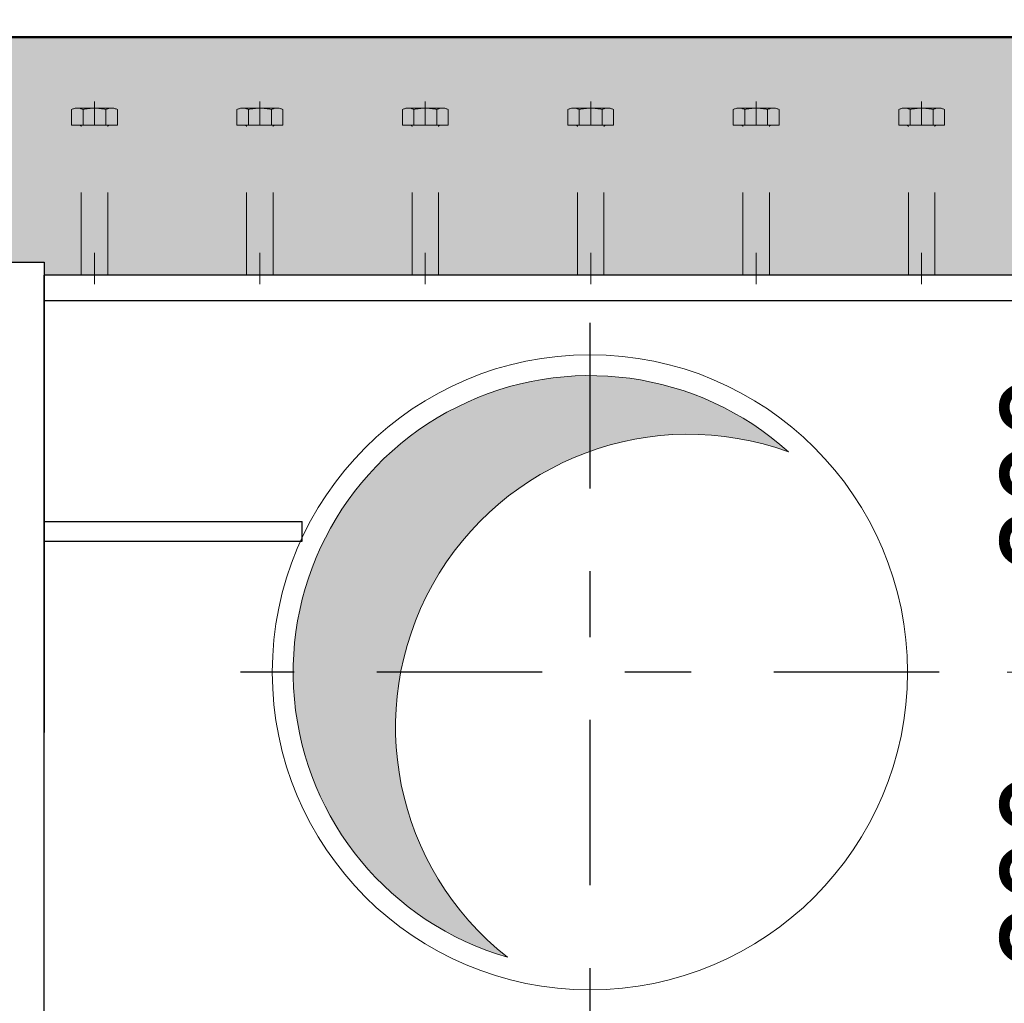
# Model space of a CAD drawing. Header units: millimetres. Extents: x -8.5 to 60.3, y 0 to 42.
# Tile 53 of 109: x 15 to 16.5, y 23 to 24.4. Entities that reach past the tile are written whole.
import ezdxf

# ---------------------------------------------------------------- set-up
doc = ezdxf.new("R2010")
doc.units = ezdxf.units.MM
doc.linetypes.add('DASHDOT', pattern=[1, 0.5, -0.25, 0, -0.25])
doc.linetypes.add('HIDDEN', pattern=[0.375, 0.25, -0.125])
doc.styles.add('Arial Narrow', font='ARIALN.TTF')
doc.dimstyles.new('Arch_Strakon_dimstyle', dxfattribs={"dimtxt": 11.25, "dimasz": 1, "dimexe": 1.25, "dimexo": 0.0625, "dimgap": 1, "dimtad": 0, "dimdec": 3, "dimzin": 12, "dimdsep": 46, "dimtxsty": 'Arial Narrow', "dimblk": 'Arrowhead_Tick', "dimsah": 1, "dimcen": 0, "dimse1": 1, "dimse2": 1, "dimclrd": 6, "dimclrt": 3, "dimazin": 0, "dimtfac": 1, "dimtdec": 4, "dimtmove": 0, "dimatfit": 3, "dimldrblk": 'NONE', "dimfxl": 1, "dimtvp": 1, "dimtolj": 1, "dimtzin": 0, "dimlwd": 13, "dimarcsym": 2})

# ---------------------------------------------------------------- blocks, each defined once
blk = doc.blocks.new('Arrowhead_Tick')
at = {"color": 0, "linetype": 'Continuous', "lineweight": -2, "ltscale": 0.5}
for p, q in [((0, 20), (0, -10)), ((-1, 0), (0, 0)), ((10, 0), (0, 0))]:
    blk.add_line(p, q, dxfattribs=at)
at = {"color": 2, "linetype": 'Continuous', "lineweight": 35, "ltscale": 0.5}
blk.add_line((4.42, 4.42), (-4.42, -4.42), dxfattribs=at)
blk = doc.blocks.new('*D73')
at = {"color": 6, "linetype": 'Continuous', "lineweight": 13}
blk.add_line((16.7234, 22.8625), (16.7234, 23.4425), dxfattribs=at)
at = {"layer": 'Defpoints', "color": 0}
for p in [(15.8928, 23.4525), (16.7234, 23.4525), (15.0681, 22.8525)]:
    blk.add_point(p, dxfattribs=at)
at = {"color": 6, "lineweight": 13, "xscale": 0.01, "yscale": 0.01, "zscale": 0.01}
for p, rotation in [((16.7234, 23.4525), 90.0000000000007), ((16.7234, 22.8525), 270.0000000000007)]:
    blk.add_blockref('Arrowhead_Tick', p, dxfattribs=dict(at, rotation=rotation))
at = {"color": 2, "lineweight": -2, "insert": (16.593, 23.1525), "char_height": 0.1575, "attachment_point": 5, "rotation": 90, "style": 'Arial Narrow'}
blk.add_mtext('\\A1;300', dxfattribs=at)
blk = doc.blocks.new('_None')
blk = doc.blocks.new('*D74')
at = {"color": 6, "linetype": 'Continuous', "lineweight": 13}
blk.add_line((16.7234, 23.4625), (16.7234, 24.0425), dxfattribs=at)
at = {"layer": 'Defpoints', "color": 0}
for p in [(15.0681, 24.0525), (16.7234, 24.0525), (15.8928, 23.4525)]:
    blk.add_point(p, dxfattribs=at)
at = {"color": 6, "lineweight": 13, "xscale": 0.01, "yscale": 0.01, "zscale": 0.01}
for p, rotation in [((16.7234, 24.0525), 89.99999999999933), ((16.7234, 23.4525), 269.9999999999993)]:
    blk.add_blockref('Arrowhead_Tick', p, dxfattribs=dict(at, rotation=rotation))
at = {"color": 2, "lineweight": -2, "insert": (16.593, 23.7525), "char_height": 0.1575, "attachment_point": 5, "rotation": 90, "style": 'Arial Narrow'}
blk.add_mtext('\\A1;300', dxfattribs=at)
blk = doc.blocks.new('*D75')
at = {"color": 6, "linetype": 'Continuous', "lineweight": 13}
for p, q in [((15.0081, 25.0888), (14.9981, 25.0888)), ((15.0181, 25.0888), (15.0681, 25.0888)), ((15.0781, 25.0888), (15.0881, 25.0888))]:
    blk.add_line(p, q, dxfattribs=at)
at = {"layer": 'Defpoints', "color": 0}
for p in [(15.0681, 25.0888), (15.0181, 24.0725), (15.0681, 24.0525)]:
    blk.add_point(p, dxfattribs=at)
at = {"color": 6, "lineweight": 13, "xscale": 0.01, "yscale": 0.01, "zscale": 0.01}
blk.add_blockref('Arrowhead_Tick', (15.0181, 25.0888), dxfattribs=at)
at = {"color": 6, "lineweight": 13, "xscale": 0.01, "yscale": 0.01, "zscale": 0.01, "rotation": 180}
blk.add_blockref('Arrowhead_Tick', (15.0681, 25.0888), dxfattribs=at)
at = {"color": 2, "lineweight": -2, "insert": (14.8401, 25.1388), "char_height": 0.1575, "attachment_point": 5, "style": 'Arial Narrow'}
blk.add_mtext('\\A1;25', dxfattribs=at)
blk = doc.blocks.new('*D76')
at = {"color": 6, "linetype": 'Continuous', "lineweight": 13}
blk.add_line((15.0781, 25.1388), (15.8828, 25.1388), dxfattribs=at)
at = {"layer": 'Defpoints', "color": 0}
for p in [(15.8928, 25.1388), (15.0681, 24.0525), (15.8928, 23.9805)]:
    blk.add_point(p, dxfattribs=at)
at = {"color": 6, "lineweight": 13, "xscale": 0.01, "yscale": 0.01, "zscale": 0.01}
for p, rotation in [((15.8928, 25.1388), 359.9999999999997), ((15.0681, 25.1388), 179.9999999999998)]:
    blk.add_blockref('Arrowhead_Tick', p, dxfattribs=dict(at, rotation=rotation))
at = {"color": 2, "lineweight": -2, "insert": (15.4804, 25.2679), "char_height": 0.1575, "attachment_point": 5, "style": 'Arial Narrow'}
blk.add_mtext('\\A1;412', dxfattribs=at)
blk = doc.blocks.new('*D77')
at = {"color": 6, "linetype": 'Continuous', "lineweight": 13}
blk.add_line((15.9028, 25.1388), (17.4828, 25.1388), dxfattribs=at)
at = {"layer": 'Defpoints', "color": 0}
for p in [(17.4928, 25.1388), (15.8928, 23.9805), (17.4928, 23.9805)]:
    blk.add_point(p, dxfattribs=at)
at = {"color": 6, "lineweight": 13, "xscale": 0.01, "yscale": 0.01, "zscale": 0.01}
blk.add_blockref('Arrowhead_Tick', (17.4928, 25.1388), dxfattribs=at)
at = {"color": 6, "lineweight": 13, "xscale": 0.01, "yscale": 0.01, "zscale": 0.01, "rotation": 180}
blk.add_blockref('Arrowhead_Tick', (15.8928, 25.1388), dxfattribs=at)
at = {"color": 2, "lineweight": -2, "insert": (16.6928, 25.2692), "char_height": 0.1575, "attachment_point": 5, "style": 'Arial Narrow'}
blk.add_mtext('\\A1;800', dxfattribs=at)
blk = doc.blocks.new('*D89')
at = {"color": 6, "linetype": 'Continuous', "lineweight": 13}
for p, q in [((14.9681, 22.2888), (14.9581, 22.2888)), ((14.9781, 22.2888), (15.0181, 22.2888)), ((15.0281, 22.2888), (15.0381, 22.2888))]:
    blk.add_line(p, q, dxfattribs=at)
at = {"layer": 'Defpoints', "color": 0}
for p in [(14.9781, 23.0413), (15.0181, 22.8325), (15.0181, 22.2888)]:
    blk.add_point(p, dxfattribs=at)
at = {"color": 6, "lineweight": 13, "xscale": 0.01, "yscale": 0.01, "zscale": 0.01}
for p, rotation in [((14.9781, 22.2888), 359.9999999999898), ((15.0181, 22.2888), 179.9999999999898)]:
    blk.add_blockref('Arrowhead_Tick', p, dxfattribs=dict(at, rotation=rotation))
at = {"color": 2, "lineweight": -2, "insert": (14.8001, 22.3388), "char_height": 0.1575, "attachment_point": 5, "style": 'Arial Narrow'}
blk.add_mtext('\\A1;20', dxfattribs=at)
blk = doc.blocks.new('*D119')
at = {"color": 6, "linetype": 'Continuous', "lineweight": 13}
blk.add_line((15.1541, 24.7414), (15.3841, 24.7414), dxfattribs=at)
at = {"layer": 'Defpoints', "color": 0}
for p in [(15.3941, 24.7414), (15.1441, 24.3153), (15.3941, 24.3153)]:
    blk.add_point(p, dxfattribs=at)
at = {"color": 6, "lineweight": 13, "xscale": 0.01, "yscale": 0.01, "zscale": 0.01}
blk.add_blockref('Arrowhead_Tick', (15.3941, 24.7414), dxfattribs=at)
at = {"color": 6, "lineweight": 13, "xscale": 0.01, "yscale": 0.01, "zscale": 0.01, "rotation": 180}
blk.add_blockref('Arrowhead_Tick', (15.1441, 24.7414), dxfattribs=at)
at = {"color": 3, "lineweight": 35, "insert": (15.2691, 24.8488), "char_height": 0.1125, "attachment_point": 5, "style": 'Arial Narrow'}
blk.add_mtext('\\A1;125', dxfattribs=at)
blk = doc.blocks.new('*D120')
at = {"color": 6, "linetype": 'Continuous', "lineweight": 13}
blk.add_line((15.4041, 24.7414), (15.6341, 24.7414), dxfattribs=at)
at = {"layer": 'Defpoints', "color": 0}
for p in [(15.6441, 24.7414), (15.3941, 24.3153), (15.6441, 24.3153)]:
    blk.add_point(p, dxfattribs=at)
at = {"color": 6, "lineweight": 13, "xscale": 0.01, "yscale": 0.01, "zscale": 0.01}
blk.add_blockref('Arrowhead_Tick', (15.6441, 24.7414), dxfattribs=at)
at = {"color": 6, "lineweight": 13, "xscale": 0.01, "yscale": 0.01, "zscale": 0.01, "rotation": 180}
blk.add_blockref('Arrowhead_Tick', (15.3941, 24.7414), dxfattribs=at)
at = {"color": 3, "lineweight": 35, "insert": (15.5191, 24.8488), "char_height": 0.1125, "attachment_point": 5, "style": 'Arial Narrow'}
blk.add_mtext('\\A1;125', dxfattribs=at)
blk = doc.blocks.new('*D121')
at = {"color": 6, "linetype": 'Continuous', "lineweight": 13}
blk.add_line((15.6541, 24.7414), (15.8841, 24.7414), dxfattribs=at)
at = {"layer": 'Defpoints', "color": 0}
for p in [(15.8941, 24.7414), (15.6441, 24.3153), (15.8941, 24.3153)]:
    blk.add_point(p, dxfattribs=at)
at = {"color": 6, "lineweight": 13, "xscale": 0.01, "yscale": 0.01, "zscale": 0.01}
blk.add_blockref('Arrowhead_Tick', (15.8941, 24.7414), dxfattribs=at)
at = {"color": 6, "lineweight": 13, "xscale": 0.01, "yscale": 0.01, "zscale": 0.01, "rotation": 180}
blk.add_blockref('Arrowhead_Tick', (15.6441, 24.7414), dxfattribs=at)
at = {"color": 3, "lineweight": 35, "insert": (15.7691, 24.8488), "char_height": 0.1125, "attachment_point": 5, "style": 'Arial Narrow'}
blk.add_mtext('\\A1;125', dxfattribs=at)
blk = doc.blocks.new('*D122')
at = {"color": 6, "linetype": 'Continuous', "lineweight": 13}
blk.add_line((15.9041, 24.7414), (16.1341, 24.7414), dxfattribs=at)
at = {"layer": 'Defpoints', "color": 0}
for p in [(16.1441, 24.7414), (15.8941, 24.3153), (16.1441, 24.3153)]:
    blk.add_point(p, dxfattribs=at)
at = {"color": 6, "lineweight": 13, "xscale": 0.01, "yscale": 0.01, "zscale": 0.01}
blk.add_blockref('Arrowhead_Tick', (16.1441, 24.7414), dxfattribs=at)
at = {"color": 6, "lineweight": 13, "xscale": 0.01, "yscale": 0.01, "zscale": 0.01, "rotation": 180}
blk.add_blockref('Arrowhead_Tick', (15.8941, 24.7414), dxfattribs=at)
at = {"color": 3, "lineweight": 35, "insert": (16.0191, 24.8488), "char_height": 0.1125, "attachment_point": 5, "style": 'Arial Narrow'}
blk.add_mtext('\\A1;125', dxfattribs=at)
blk = doc.blocks.new('*D123')
at = {"color": 6, "linetype": 'Continuous', "lineweight": 13}
blk.add_line((16.1541, 24.7414), (16.3841, 24.7414), dxfattribs=at)
at = {"layer": 'Defpoints', "color": 0}
for p in [(16.3941, 24.7414), (16.1441, 24.3153), (16.3941, 24.3153)]:
    blk.add_point(p, dxfattribs=at)
at = {"color": 6, "lineweight": 13, "xscale": 0.01, "yscale": 0.01, "zscale": 0.01}
blk.add_blockref('Arrowhead_Tick', (16.3941, 24.7414), dxfattribs=at)
at = {"color": 6, "lineweight": 13, "xscale": 0.01, "yscale": 0.01, "zscale": 0.01, "rotation": 180}
blk.add_blockref('Arrowhead_Tick', (16.1441, 24.7414), dxfattribs=at)
at = {"color": 3, "lineweight": 35, "insert": (16.2691, 24.8488), "char_height": 0.1125, "attachment_point": 5, "style": 'Arial Narrow'}
blk.add_mtext('\\A1;125', dxfattribs=at)
blk = doc.blocks.new('*D124')
at = {"color": 6, "linetype": 'Continuous', "lineweight": 13}
blk.add_line((16.4041, 24.7414), (16.6341, 24.7414), dxfattribs=at)
at = {"layer": 'Defpoints', "color": 0}
for p in [(16.6441, 24.7414), (16.3941, 24.3153), (16.6441, 24.3153)]:
    blk.add_point(p, dxfattribs=at)
at = {"color": 6, "lineweight": 13, "xscale": 0.01, "yscale": 0.01, "zscale": 0.01}
blk.add_blockref('Arrowhead_Tick', (16.6441, 24.7414), dxfattribs=at)
at = {"color": 6, "lineweight": 13, "xscale": 0.01, "yscale": 0.01, "zscale": 0.01, "rotation": 180}
blk.add_blockref('Arrowhead_Tick', (16.3941, 24.7414), dxfattribs=at)
at = {"color": 3, "lineweight": 35, "insert": (16.5191, 24.8488), "char_height": 0.1125, "attachment_point": 5, "style": 'Arial Narrow'}
blk.add_mtext('\\A1;125', dxfattribs=at)
blk = doc.blocks.new('*D184')
at = {"color": 6, "linetype": 'Continuous', "lineweight": 13}
for p, q in [((15.0581, 24.6914), (15.0481, 24.6914)), ((15.0681, 24.6914), (15.1441, 24.6914)), ((15.1541, 24.6914), (15.1641, 24.6914))]:
    blk.add_line(p, q, dxfattribs=at)
at = {"layer": 'Defpoints', "color": 0}
for p in [(15.1441, 24.6914), (15.1441, 24.3153), (15.0681, 24.0725)]:
    blk.add_point(p, dxfattribs=at)
at = {"color": 6, "lineweight": 13, "xscale": 0.01, "yscale": 0.01, "zscale": 0.01}
blk.add_blockref('Arrowhead_Tick', (15.0681, 24.6914), dxfattribs=at)
at = {"color": 6, "lineweight": 13, "xscale": 0.01, "yscale": 0.01, "zscale": 0.01, "rotation": 180}
blk.add_blockref('Arrowhead_Tick', (15.1441, 24.6914), dxfattribs=at)
at = {"color": 3, "lineweight": 35, "insert": (14.9409, 24.7414), "char_height": 0.1125, "attachment_point": 5, "style": 'Arial Narrow'}
blk.add_mtext('\\A1;38', dxfattribs=at)
blk = doc.blocks.new('*D185')
at = {"color": 6, "linetype": 'Continuous', "lineweight": 13}
for p, q in [((14.7548, 24.3129), (14.7548, 24.3229)), ((14.7548, 24.0525), (14.7548, 24.3029)), ((14.7548, 24.0425), (14.7548, 24.0325))]:
    blk.add_line(p, q, dxfattribs=at)
at = {"layer": 'Defpoints', "color": 0}
for p in [(14.7548, 24.3029), (15.1094, 24.3029), (15.1241, 24.0525)]:
    blk.add_point(p, dxfattribs=at)
at = {"color": 6, "lineweight": 13, "xscale": 0.01, "yscale": 0.01, "zscale": 0.01}
for p, rotation in [((14.7548, 24.3029), 269.9999999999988), ((14.7548, 24.0525), 89.99999999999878)]:
    blk.add_blockref('Arrowhead_Tick', p, dxfattribs=dict(at, rotation=rotation))
at = {"color": 3, "lineweight": 35, "insert": (14.707, 24.1882), "char_height": 0.125, "attachment_point": 5, "rotation": 90, "style": 'Arial Narrow'}
blk.add_mtext('\\A1;125', dxfattribs=at)

msp = doc.modelspace()

# ---------------------------------------------------------------- hatches: boundary and pattern name
at = {"lineweight": 18, "true_color": 0xceffce}
msp.add_hatch(color=254, dxfattribs=at).paths.add_polyline_path([(36.902769, 24.412499), (36.802769, 24.052499), (15.068069, 24.052499), (15.068069, 24.072499), (15.018069, 24.072499), (15.018069, 24.052499), (14.578069, 24.052499), (14.578069, 23.912499), (13.932419, 23.912499), (13.932419, 24.412499)])
at = {"lineweight": 18, "true_color": 0xdfdfdf}
msp.add_hatch(color=254, dxfattribs=at).paths.add_polyline_path([(16.18694, 23.790904), (16.180813, 23.796134), (16.174593, 23.801254), (16.168282, 23.806261), (16.161881, 23.811154), (16.155394, 23.815931), (16.148823, 23.820591), (16.142168, 23.825132), (16.135433, 23.829552), (16.12862, 23.833851), (16.12173, 23.838027), (16.114767, 23.842079), (16.107732, 23.846004), (16.100627, 23.849803), (16.093456, 23.853473), (16.08622, 23.857014), (16.078921, 23.860425), (16.071562, 23.863703), (16.064145, 23.866849), (16.056674, 23.869862), (16.049149, 23.872739), (16.041573, 23.875481), (16.03395, 23.878086), (16.026281, 23.880554), (16.018569, 23.882884), (16.010817, 23.885074), (16.003026, 23.887126), (15.9952, 23.889036), (15.98734, 23.890806), (15.97945, 23.892435), (15.971532, 23.893921), (15.963589, 23.895265), (15.955623, 23.896466), (15.947636, 23.897524), (15.939632, 23.898438), (15.931613, 23.899208), (15.923581, 23.899834), (15.915539, 23.900315), (15.90749, 23.900652), (15.899436, 23.900845), (15.89138, 23.900892), (15.883325, 23.900795), (15.875272, 23.900553), (15.867225, 23.900166), (15.859186, 23.899635), (15.851159, 23.89896), (15.843144, 23.89814), (15.835146, 23.897177), (15.827166, 23.89607), (15.819207, 23.89482), (15.811272, 23.893427), (15.803364, 23.891892), (15.795484, 23.890215), (15.787636, 23.888397), (15.779821, 23.886438), (15.772044, 23.884338), (15.764305, 23.8821), (15.756607, 23.879723), (15.748954, 23.877207), (15.741346, 23.874555), (15.733788, 23.871767), (15.726281, 23.868843), (15.718828, 23.865785), (15.711431, 23.862593), (15.704093, 23.859269), (15.696815, 23.855814), (15.689601, 23.852228), (15.682452, 23.848514), (15.675371, 23.844671), (15.66836, 23.840703), (15.661422, 23.836608), (15.654559, 23.83239), (15.647772, 23.828049), (15.641064, 23.823587), (15.634438, 23.819005), (15.627895, 23.814305), (15.621437, 23.809488), (15.615068, 23.804556), (15.608787, 23.79951), (15.602599, 23.794352), (15.596504, 23.789083), (15.590505, 23.783707), (15.584603, 23.778223), (15.578801, 23.772634), (15.5731, 23.766941), (15.567502, 23.761148), (15.562009, 23.755254), (15.556623, 23.749263), (15.551346, 23.743176), (15.546179, 23.736995), (15.541124, 23.730722), (15.536182, 23.72436), (15.531355, 23.71791), (15.526645, 23.711374), (15.522053, 23.704754), (15.517581, 23.698054), (15.51323, 23.691273), (15.509001, 23.684416), (15.504897, 23.677484), (15.500917, 23.670479), (15.497064, 23.663404), (15.493339, 23.656261), (15.489743, 23.649052), (15.486276, 23.64178), (15.482941, 23.634446), (15.479739, 23.627054), (15.476669, 23.619605), (15.473734, 23.612103), (15.470934, 23.604549), (15.468271, 23.596946), (15.465744, 23.589296), (15.463355, 23.581602), (15.461105, 23.573867), (15.458994, 23.566092), (15.457023, 23.55828), (15.455193, 23.550435), (15.453504, 23.542558), (15.451957, 23.534651), (15.450553, 23.526719), (15.44929, 23.518762), (15.448172, 23.510784), (15.447196, 23.502787), (15.446365, 23.494774), (15.445677, 23.486747), (15.445134, 23.478709), (15.444735, 23.470663), (15.444481, 23.46261), (15.444372, 23.454555), (15.444408, 23.446499), (15.444588, 23.438445), (15.444913, 23.430395), (15.445382, 23.422352), (15.445996, 23.41432), (15.446754, 23.406299), (15.447656, 23.398294), (15.448702, 23.390306), (15.449891, 23.382338), (15.451223, 23.374392), (15.452697, 23.366472), (15.454314, 23.35858), (15.456072, 23.350718), (15.457971, 23.342889), (15.46001, 23.335095), (15.462189, 23.327339), (15.464508, 23.319623), (15.466964, 23.311951), (15.469558, 23.304324), (15.472288, 23.296744), (15.475154, 23.289215), (15.478155, 23.281739), (15.48129, 23.274317), (15.484558, 23.266954), (15.487957, 23.25965), (15.491487, 23.252408), (15.495147, 23.245231), (15.498935, 23.238121), (15.50285, 23.23108), (15.506891, 23.224111), (15.511056, 23.217215), (15.515345, 23.210395), (15.519756, 23.203653), (15.524287, 23.196992), (15.528937, 23.190413), (15.533704, 23.183919), (15.538587, 23.177512), (15.543585, 23.171193), (15.548695, 23.164965), (15.553917, 23.15883), (15.559247, 23.15279), (15.564686, 23.146846), (15.57023, 23.141001), (15.575878, 23.135257), (15.581629, 23.129615), (15.58748, 23.124077), (15.59343, 23.118645), (15.599476, 23.113321), (15.605617, 23.108107), (15.611851, 23.103004), (15.618176, 23.098013), (15.624589, 23.093137), (15.631088, 23.088377), (15.637672, 23.083735), (15.644339, 23.079211), (15.651085, 23.074808), (15.65791, 23.070527), (15.66481, 23.06637), (15.671784, 23.062337), (15.67883, 23.058429), (15.685944, 23.054649), (15.693125, 23.050998), (15.700371, 23.047476), (15.707678, 23.044085), (15.715046, 23.040826), (15.722471, 23.037699), (15.72995, 23.034707), (15.737483, 23.031849), (15.745065, 23.029127), (15.752695, 23.026542), (15.760371, 23.024094), (15.768089, 23.021785), (15.762067, 23.026607), (15.75613, 23.031533), (15.75028, 23.036562), (15.744518, 23.041693), (15.738846, 23.046923), (15.733267, 23.052251), (15.727781, 23.057675), (15.722391, 23.063194), (15.717098, 23.068807), (15.711903, 23.07451), (15.706808, 23.080304), (15.701816, 23.086185), (15.696926, 23.092153), (15.692142, 23.098205), (15.687463, 23.104339), (15.682893, 23.110554), (15.678431, 23.116847), (15.674079, 23.123218), (15.66984, 23.129663), (15.665713, 23.136182), (15.661701, 23.142771), (15.657804, 23.149429), (15.654023, 23.156154), (15.650361, 23.162944), (15.646817, 23.169797), (15.643394, 23.17671), (15.640091, 23.183682), (15.63691, 23.190711), (15.633853, 23.197794), (15.630919, 23.204929), (15.62811, 23.212114), (15.625427, 23.219348), (15.622871, 23.226626), (15.620441, 23.233949), (15.61814, 23.241312), (15.615967, 23.248715), (15.613924, 23.256154), (15.61201, 23.263628), (15.610228, 23.271134), (15.608576, 23.278669), (15.607056, 23.286233), (15.605668, 23.293822), (15.604412, 23.301434), (15.60329, 23.309066), (15.6023, 23.316717), (15.601445, 23.324385), (15.600722, 23.332065), (15.600134, 23.339758), (15.59968, 23.347459), (15.599361, 23.355167), (15.599176, 23.36288), (15.599125, 23.370594), (15.599208, 23.378309), (15.599427, 23.38602), (15.599779, 23.393727), (15.600266, 23.401426), (15.600887, 23.409116), (15.601642, 23.416794), (15.602531, 23.424457), (15.603553, 23.432104), (15.604708, 23.439732), (15.605996, 23.447338), (15.607416, 23.454921), (15.608969, 23.462478), (15.610653, 23.470007), (15.612467, 23.477505), (15.614413, 23.484971), (15.616488, 23.492401), (15.618692, 23.499794), (15.621025, 23.507148), (15.623486, 23.51446), (15.626073, 23.521727), (15.628787, 23.528949), (15.631627, 23.536122), (15.634591, 23.543245), (15.637679, 23.550315), (15.640889, 23.55733), (15.644222, 23.564288), (15.647675, 23.571186), (15.651248, 23.578024), (15.654939, 23.584798), (15.658748, 23.591507), (15.662674, 23.598149), (15.666714, 23.604721), (15.670869, 23.611221), (15.675136, 23.617648), (15.679514, 23.624), (15.684003, 23.630275), (15.6886, 23.63647), (15.693305, 23.642584), (15.698115, 23.648616), (15.70303, 23.654562), (15.708048, 23.660422), (15.713167, 23.666194), (15.718386, 23.671875), (15.723703, 23.677465), (15.729117, 23.682961), (15.734626, 23.688362), (15.740228, 23.693666), (15.745922, 23.698872), (15.751706, 23.703977), (15.757577, 23.708981), (15.763535, 23.713882), (15.769578, 23.718679), (15.775703, 23.723369), (15.781909, 23.727952), (15.788194, 23.732426), (15.794556, 23.736789), (15.800994, 23.741041), (15.807504, 23.745181), (15.814085, 23.749206), (15.820736, 23.753116), (15.827454, 23.756909), (15.834237, 23.760584), (15.841083, 23.764141), (15.847989, 23.767578), (15.854955, 23.770894), (15.861978, 23.774088), (15.869055, 23.77716), (15.876184, 23.780107), (15.883364, 23.78293), (15.890592, 23.785627), (15.897866, 23.788197), (15.905183, 23.790641), (15.912542, 23.792957), (15.919941, 23.795143), (15.927376, 23.797201), (15.934846, 23.799129), (15.942349, 23.800926), (15.949881, 23.802592), (15.957442, 23.804127), (15.965028, 23.80553), (15.972638, 23.8068), (15.980268, 23.807937), (15.987917, 23.808941), (15.995583, 23.809812), (16.003262, 23.810549), (16.010953, 23.811152), (16.018654, 23.811621), (16.026361, 23.811955), (16.034073, 23.812155), (16.041788, 23.812221), (16.049502, 23.812152), (16.057214, 23.811949), (16.064922, 23.811611), (16.072622, 23.811139), (16.080313, 23.810533), (16.087992, 23.809793), (16.095657, 23.808919), (16.103306, 23.807912), (16.110936, 23.806771), (16.118545, 23.805498), (16.12613, 23.804092), (16.13369, 23.802554), (16.141222, 23.800885), (16.148724, 23.799084), (16.156193, 23.797154), (16.163628, 23.795093), (16.171025, 23.792903), (16.178383, 23.790584), (16.1857, 23.788138), (16.192973, 23.785564)])

# ---------------------------------------------------------------- linework, layer by layer
at = {"color": 4, "linetype": 'Continuous', "lineweight": 50}
msp.add_line((13.932419, 24.412499), (36.902769, 24.412499), dxfattribs=at)
at = {"color": 6, "linetype": 'HIDDEN', "lineweight": 13, "ltscale": 0.5}
for p, q in [((15.144069, 24.315251), (15.144069, 24.279251)), ((15.394069, 24.315251), (15.394069, 24.279251)), ((15.644069, 24.315251), (15.644069, 24.279251)), ((15.894069, 24.315251), (15.894069, 24.279251)), ((16.144069, 24.315251), (16.144069, 24.279251)), ((16.394069, 24.315251), (16.394069, 24.279251)), ((15.109427, 24.279251), (15.109427, 24.30293)), ((15.118088, 24.305251), (15.170049, 24.305251)), ((15.126748, 24.30293), (15.126748, 24.279251)), ((15.161389, 24.279251), (15.161389, 24.302915)), ((15.17871, 24.279251), (15.17871, 24.302915)), ((15.359427, 24.279251), (15.359427, 24.30293)), ((15.368088, 24.305251), (15.420049, 24.305251)), ((15.376748, 24.30293), (15.376748, 24.279251)), ((15.411389, 24.279251), (15.411389, 24.302915)), ((15.42871, 24.279251), (15.42871, 24.302915)), ((15.609427, 24.279251), (15.609427, 24.30293)), ((15.618088, 24.305251), (15.670049, 24.305251)), ((15.626748, 24.30293), (15.626748, 24.279251)), ((15.661389, 24.279251), (15.661389, 24.302915)), ((15.67871, 24.279251), (15.67871, 24.302915)), ((15.859427, 24.279251), (15.859427, 24.30293)), ((15.868088, 24.305251), (15.920049, 24.305251)), ((15.876748, 24.30293), (15.876748, 24.279251)), ((15.911389, 24.279251), (15.911389, 24.302915)), ((15.92871, 24.279251), (15.92871, 24.302915)), ((16.109427, 24.279251), (16.109427, 24.30293)), ((16.118088, 24.305251), (16.170049, 24.305251)), ((16.126748, 24.30293), (16.126748, 24.279251)), ((16.161389, 24.279251), (16.161389, 24.302915)), ((16.17871, 24.279251), (16.17871, 24.302915)), ((16.359427, 24.279251), (16.359427, 24.30293)), ((16.368088, 24.305251), (16.420049, 24.305251)), ((16.376748, 24.30293), (16.376748, 24.279251)), ((16.411389, 24.279251), (16.411389, 24.302915)), ((16.42871, 24.279251), (16.42871, 24.302915)), ((15.17871, 24.279251), (15.109427, 24.279251)), ((15.166069, 24.279251), (15.122069, 24.279251)), ((15.124069, 24.052499), (15.124069, 24.277251)), ((15.164069, 24.052499), (15.164069, 24.277251)), ((15.42871, 24.279251), (15.359427, 24.279251)), ((15.416069, 24.279251), (15.372069, 24.279251)), ((15.374069, 24.052499), (15.374069, 24.277251)), ((15.414069, 24.052499), (15.414069, 24.277251)), ((15.67871, 24.279251), (15.609427, 24.279251)), ((15.666069, 24.279251), (15.622069, 24.279251)), ((15.624069, 24.052499), (15.624069, 24.277251)), ((15.664069, 24.052499), (15.664069, 24.277251)), ((15.92871, 24.279251), (15.859427, 24.279251)), ((15.916069, 24.279251), (15.872069, 24.279251)), ((15.874069, 24.052499), (15.874069, 24.277251)), ((15.914069, 24.052499), (15.914069, 24.277251)), ((16.17871, 24.279251), (16.109427, 24.279251)), ((16.166069, 24.279251), (16.122069, 24.279251)), ((16.124069, 24.052499), (16.124069, 24.277251)), ((16.164069, 24.052499), (16.164069, 24.277251)), ((16.42871, 24.279251), (16.359427, 24.279251)), ((16.416069, 24.279251), (16.372069, 24.279251)), ((16.374069, 24.052499), (16.374069, 24.277251)), ((16.414069, 24.052499), (16.414069, 24.277251)), ((15.124069, 24.052499), (15.124069, 24.086718)), ((15.144069, 24.052499), (15.144069, 24.086718)), ((15.144069, 24.086718), (15.144069, 24.039251)), ((15.164069, 24.052499), (15.164069, 24.086718)), ((15.374069, 24.052499), (15.374069, 24.086718)), ((15.394069, 24.052499), (15.394069, 24.086718)), ((15.394069, 24.086718), (15.394069, 24.039251)), ((15.414069, 24.052499), (15.414069, 24.086718)), ((15.624069, 24.052499), (15.624069, 24.086718)), ((15.644069, 24.052499), (15.644069, 24.086718)), ((15.644069, 24.086718), (15.644069, 24.039251)), ((15.664069, 24.052499), (15.664069, 24.086718)), ((15.874069, 24.052499), (15.874069, 24.086718)), ((15.894069, 24.052499), (15.894069, 24.086718)), ((15.894069, 24.086718), (15.894069, 24.039251)), ((15.914069, 24.052499), (15.914069, 24.086718)), ((16.124069, 24.052499), (16.124069, 24.086718)), ((16.144069, 24.052499), (16.144069, 24.086718)), ((16.144069, 24.086718), (16.144069, 24.039251)), ((16.164069, 24.052499), (16.164069, 24.086718)), ((16.374069, 24.052499), (16.374069, 24.086718)), ((16.394069, 24.052499), (16.394069, 24.086718)), ((16.394069, 24.086718), (16.394069, 24.039251)), ((16.414069, 24.052499), (16.414069, 24.086718)), ((15.164069, 24.052499), (15.124069, 24.052499)), ((15.414069, 24.052499), (15.374069, 24.052499)), ((15.664069, 24.052499), (15.624069, 24.052499)), ((15.914069, 24.052499), (15.874069, 24.052499)), ((16.164069, 24.052499), (16.124069, 24.052499)), ((16.414069, 24.052499), (16.374069, 24.052499))]:
    msp.add_line(p, q, dxfattribs=at)
at = {"color": 3, "linetype": 'Continuous', "lineweight": 25}
for p, q in [((15.018069, 24.072499), (15.068069, 24.072499)), ((15.068069, 24.072499), (15.068069, 24.052499)), ((36.802769, 24.052499), (15.068069, 24.052499)), ((15.068069, 24.052499), (15.068069, 23.361649)), ((15.068069, 22.852499), (15.068069, 24.052499)), ((15.068069, 24.014499), (36.802769, 24.014499)), ((15.068069, 23.680499), (15.458069, 23.680499)), ((15.458069, 23.650499), (15.458069, 23.680499)), ((15.068069, 23.650499), (15.458069, 23.650499))]:
    msp.add_line(p, q, dxfattribs=at)
at = {"color": 10, "linetype": 'DASHDOT', "ltscale": 0.5}
for p, q in [((15.892763, 23.980499), (15.892763, 22.924499)), ((16.420763, 23.452499), (15.364763, 23.452499))]:
    msp.add_line(p, q, dxfattribs=at)
at = {"color": 5, "linetype": 'Continuous', "lineweight": 18}
msp.add_circle((15.892763, 23.452499), 0.48, dxfattribs=at)
at = {"color": 6, "linetype": 'HIDDEN', "lineweight": 13, "ltscale": 0.5}
for centre, radius, start, end in [((15.118088, 24.287931), 0.01732, 59.99927, 120.000728), ((15.144069, 24.23833), 0.066867, 74.987632, 105.009015), ((15.170049, 24.287931), 0.017307, 59.974265, 120.025735), ((15.368088, 24.287931), 0.01732, 59.99927, 120.000728), ((15.394069, 24.23833), 0.066867, 74.987632, 105.009015), ((15.420049, 24.287931), 0.017307, 59.974265, 120.025735), ((15.618088, 24.287931), 0.01732, 59.99927, 120.000728), ((15.644069, 24.23833), 0.066867, 74.987632, 105.009015), ((15.670049, 24.287931), 0.017307, 59.974265, 120.025735), ((15.868088, 24.287931), 0.01732, 59.99927, 120.000728), ((15.894069, 24.23833), 0.066867, 74.987632, 105.009015), ((15.920049, 24.287931), 0.017307, 59.974265, 120.025735), ((16.118088, 24.287931), 0.01732, 59.99927, 120.000728), ((16.144069, 24.23833), 0.066867, 74.987632, 105.009015), ((16.170049, 24.287931), 0.017307, 59.974265, 120.025735), ((16.368088, 24.287931), 0.01732, 59.99927, 120.000728), ((16.394069, 24.23833), 0.066867, 74.987632, 105.009015), ((16.420049, 24.287931), 0.017307, 59.974265, 120.025735), ((15.122069, 24.277251), 0.002, 0, 90.000019), ((15.166069, 24.277251), 0.002, 90, 180), ((15.372069, 24.277251), 0.002, 0, 90.000019), ((15.416069, 24.277251), 0.002, 90, 180), ((15.622069, 24.277251), 0.002, 0, 90.000019), ((15.666069, 24.277251), 0.002, 90, 180), ((15.872069, 24.277251), 0.002, 0, 90.000019), ((15.916069, 24.277251), 0.002, 90, 180), ((16.122069, 24.277251), 0.002, 0, 90.000019), ((16.166069, 24.277251), 0.002, 90, 180), ((16.372069, 24.277251), 0.002, 0, 90.000019), ((16.416069, 24.277251), 0.002, 90, 180)]:
    msp.add_arc(centre, radius, start, end, dxfattribs=at)
at = {"color": 9, "linetype": 'Continuous', "lineweight": 0}
for centre, radius, start, end in [((15.892763, 23.452499), 0.448395, 47.969881, 253.856497), ((16.041696, 23.369649), 0.442572, 70.012643, 231.813735)]:
    msp.add_arc(centre, radius, start, end, dxfattribs=at)

# ---------------------------------------------------------------- dimensions: what is measured, and where the dimension line sits
at = {"lineweight": -2}
for base, p1, p2, text, override, picture, middle in [((17.492763, 25.138826), (15.892763, 23.980499), (17.492763, 23.980499), '800', {"dimscale": 0.01, "dimtxt": 15.75, "dimasz": 1, "dimgap": 5, "dimtad": 1, "dimjust": 0, "dimtih": 0, "dimtoh": 0, "dimdec": 2, "dimdsep": 46, "dimtxsty": 'Arial Narrow', "dimclrd": 6, "dimclrt": 2, "dimtix": 1, "dimtofl": 255, "dimtmove": 0, "dimatfit": 2, "dimfxl": 0, "dimfxlon": 0, "dimtvp": 31.746032, "dimlwd": 13}, '*D77', (16.692763, 25.138826)), ((15.892763, 25.138826), (15.068069, 24.052499), (15.892763, 23.980499), '412', {"dimscale": 0.01, "dimtxt": 15.75, "dimasz": 1, "dimgap": 5, "dimtad": 1, "dimjust": 0, "dimtih": 0, "dimtoh": 0, "dimdec": 2, "dimdsep": 46, "dimtxsty": 'Arial Narrow', "dimclrd": 6, "dimclrt": 2, "dimtix": 1, "dimtofl": 255, "dimtmove": 0, "dimatfit": 2, "dimfxl": 0, "dimfxlon": 0, "dimtvp": 31.746032, "dimlwd": 13}, '*D76', (15.480416, 25.138826)), ((15.068069, 25.088826), (15.018069, 24.072499), (15.068069, 24.052499), '25', {"dimscale": 0.01, "dimtxt": 15.75, "dimasz": 1, "dimgap": 5, "dimtad": 1, "dimjust": 0, "dimtih": 0, "dimtoh": 0, "dimdec": 2, "dimdsep": 46, "dimtxsty": 'Arial Narrow', "dimclrd": 6, "dimclrt": 2, "dimtix": 0, "dimtofl": 255, "dimtmove": 2, "dimatfit": 2, "dimfxl": 0, "dimfxlon": 0, "dimtvp": 31.746032, "dimlwd": 13}, '*D75', (14.840094, 25.138826)), ((15.018069, 22.288826), (14.978069, 23.0413), (15.018069, 22.832499), '20', {"dimscale": 0.01, "dimtxt": 15.75, "dimasz": 1, "dimgap": 5, "dimtad": 1, "dimjust": 0, "dimtih": 0, "dimtoh": 0, "dimdec": 2, "dimdsep": 46, "dimtxsty": 'Arial Narrow', "dimclrd": 6, "dimclrt": 2, "dimtix": 0, "dimtofl": 255, "dimtmove": 2, "dimatfit": 2, "dimfxl": 0, "dimfxlon": 0, "dimtvp": 31.746032, "dimlwd": 13}, '*D89', (14.800094, 22.338826))]:
    dim = msp.add_linear_dim(base=base, p1=p1, p2=p2, text=text, dimstyle='Arch_Strakon_dimstyle', override=override, dxfattribs=at)
    dim.commit()
    dim.dimension.update_dxf_attribs({"geometry": picture, "text_midpoint": middle, "dimtype": 160})
at = {"lineweight": 35}
for base, p1, p2, text, override, picture, middle in [((15.394069, 24.741397), (15.144069, 24.315251), (15.394069, 24.315251), '125', {"dimscale": 0.01, "dimtxt": 11.25, "dimasz": 1, "dimgap": 5, "dimtad": 1, "dimjust": 0, "dimtih": 0, "dimtoh": 0, "dimdec": 3, "dimdsep": 46, "dimtxsty": 'Arial Narrow', "dimclrd": 6, "dimclrt": 3, "dimtix": 1, "dimtofl": 255, "dimtmove": 0, "dimatfit": 2, "dimfxl": 0, "dimfxlon": 0, "dimtvp": 44.444444, "dimlwd": 13}, '*D119', (15.269069, 24.741397)), ((15.644069, 24.741397), (15.394069, 24.315251), (15.644069, 24.315251), '125', {"dimscale": 0.01, "dimtxt": 11.25, "dimasz": 1, "dimgap": 5, "dimtad": 1, "dimjust": 0, "dimtih": 0, "dimtoh": 0, "dimdec": 3, "dimdsep": 46, "dimtxsty": 'Arial Narrow', "dimclrd": 6, "dimclrt": 3, "dimtix": 1, "dimtofl": 255, "dimtmove": 0, "dimatfit": 2, "dimfxl": 0, "dimfxlon": 0, "dimtvp": 44.444444, "dimlwd": 13}, '*D120', (15.519069, 24.741397)), ((15.894069, 24.741397), (15.644069, 24.315251), (15.894069, 24.315251), '125', {"dimscale": 0.01, "dimtxt": 11.25, "dimasz": 1, "dimgap": 5, "dimtad": 1, "dimjust": 0, "dimtih": 0, "dimtoh": 0, "dimdec": 3, "dimdsep": 46, "dimtxsty": 'Arial Narrow', "dimclrd": 6, "dimclrt": 3, "dimtix": 1, "dimtofl": 255, "dimtmove": 0, "dimatfit": 2, "dimfxl": 0, "dimfxlon": 0, "dimtvp": 44.444444, "dimlwd": 13}, '*D121', (15.769069, 24.741397)), ((16.144069, 24.741397), (15.894069, 24.315251), (16.144069, 24.315251), '125', {"dimscale": 0.01, "dimtxt": 11.25, "dimasz": 1, "dimgap": 5, "dimtad": 1, "dimjust": 0, "dimtih": 0, "dimtoh": 0, "dimdec": 3, "dimdsep": 46, "dimtxsty": 'Arial Narrow', "dimclrd": 6, "dimclrt": 3, "dimtix": 1, "dimtofl": 255, "dimtmove": 0, "dimatfit": 2, "dimfxl": 0, "dimfxlon": 0, "dimtvp": 44.444444, "dimlwd": 13}, '*D122', (16.019069, 24.741397)), ((16.394069, 24.741397), (16.144069, 24.315251), (16.394069, 24.315251), '125', {"dimscale": 0.01, "dimtxt": 11.25, "dimasz": 1, "dimgap": 5, "dimtad": 1, "dimjust": 0, "dimtih": 0, "dimtoh": 0, "dimdec": 3, "dimdsep": 46, "dimtxsty": 'Arial Narrow', "dimclrd": 6, "dimclrt": 3, "dimtix": 1, "dimtofl": 255, "dimtmove": 0, "dimatfit": 2, "dimfxl": 0, "dimfxlon": 0, "dimtvp": 44.444444, "dimlwd": 13}, '*D123', (16.269069, 24.741397)), ((16.644069, 24.741397), (16.394069, 24.315251), (16.644069, 24.315251), '125', {"dimscale": 0.01, "dimtxt": 11.25, "dimasz": 1, "dimgap": 5, "dimtad": 1, "dimjust": 0, "dimtih": 0, "dimtoh": 0, "dimdec": 3, "dimdsep": 46, "dimtxsty": 'Arial Narrow', "dimclrd": 6, "dimclrt": 3, "dimtix": 1, "dimtofl": 255, "dimtmove": 0, "dimatfit": 2, "dimfxl": 0, "dimfxlon": 0, "dimtvp": 44.444444, "dimlwd": 13}, '*D124', (16.519069, 24.741397)), ((15.144069, 24.691397), (15.068069, 24.072499), (15.144069, 24.315251), '38', {"dimscale": 0.01, "dimtxt": 11.25, "dimasz": 1, "dimgap": 5, "dimtad": 1, "dimjust": 0, "dimtih": 0, "dimtoh": 0, "dimdec": 3, "dimdsep": 46, "dimtxsty": 'Arial Narrow', "dimclrd": 6, "dimclrt": 3, "dimtix": 0, "dimtofl": 255, "dimtmove": 2, "dimatfit": 2, "dimfxl": 0, "dimfxlon": 0, "dimtvp": 44.444444, "dimlwd": 13}, '*D184', (14.940944, 24.741397))]:
    dim = msp.add_linear_dim(base=base, p1=p1, p2=p2, text=text, dimstyle='Arch_Strakon_dimstyle', override=override, dxfattribs=at)
    dim.commit()
    dim.dimension.update_dxf_attribs({"geometry": picture, "text_midpoint": middle, "dimtype": 160})
dim = msp.add_linear_dim(base=(14.754755, 24.30293), p1=(15.124069, 24.052499), p2=(15.109427, 24.30293), angle=90, text='125', dimstyle='Arch_Strakon_dimstyle', override={"dimscale": 0.01, "dimtxt": 12.5, "dimasz": 1, "dimgap": 5, "dimtad": 0, "dimjust": 0, "dimtih": 0, "dimtoh": 0, "dimdec": 3, "dimdsep": 46, "dimtxsty": 'Arial Narrow', "dimclrd": 6, "dimclrt": 3, "dimtix": 0, "dimtofl": 255, "dimtmove": 2, "dimatfit": 2, "dimfxl": 0, "dimfxlon": 0, "dimtvp": 40, "dimlwd": 13}, dxfattribs=at)
dim.commit()
dim.dimension.update_dxf_attribs({"geometry": '*D185', "text_midpoint": (14.706982, 24.188151), "dimtype": 160})
at = {"lineweight": -2}
for base, p1, p2, picture, middle in [((16.723384, 24.052499), (15.892763, 23.452499), (15.068069, 24.052499), '*D74', (16.723384, 23.752499)), ((16.723384, 23.452499), (15.068069, 22.852499), (15.892763, 23.452499), '*D73', (16.723384, 23.152499))]:
    dim = msp.add_linear_dim(base=base, p1=p1, p2=p2, angle=90, text='300', dimstyle='Arch_Strakon_dimstyle', override={"dimscale": 0.01, "dimtxt": 15.75, "dimasz": 1, "dimgap": 5, "dimtad": 1, "dimjust": 0, "dimtih": 0, "dimtoh": 0, "dimdec": 2, "dimdsep": 46, "dimtxsty": 'Arial Narrow', "dimclrd": 6, "dimclrt": 2, "dimtix": 1, "dimtofl": 255, "dimtmove": 0, "dimatfit": 2, "dimfxl": 0, "dimfxlon": 0, "dimtvp": 31.746032, "dimlwd": 13}, dxfattribs=at)
    dim.commit()
    dim.dimension.update_dxf_attribs({"geometry": picture, "text_midpoint": middle, "dimtype": 160})

doc.saveas('drawing.dxf')
